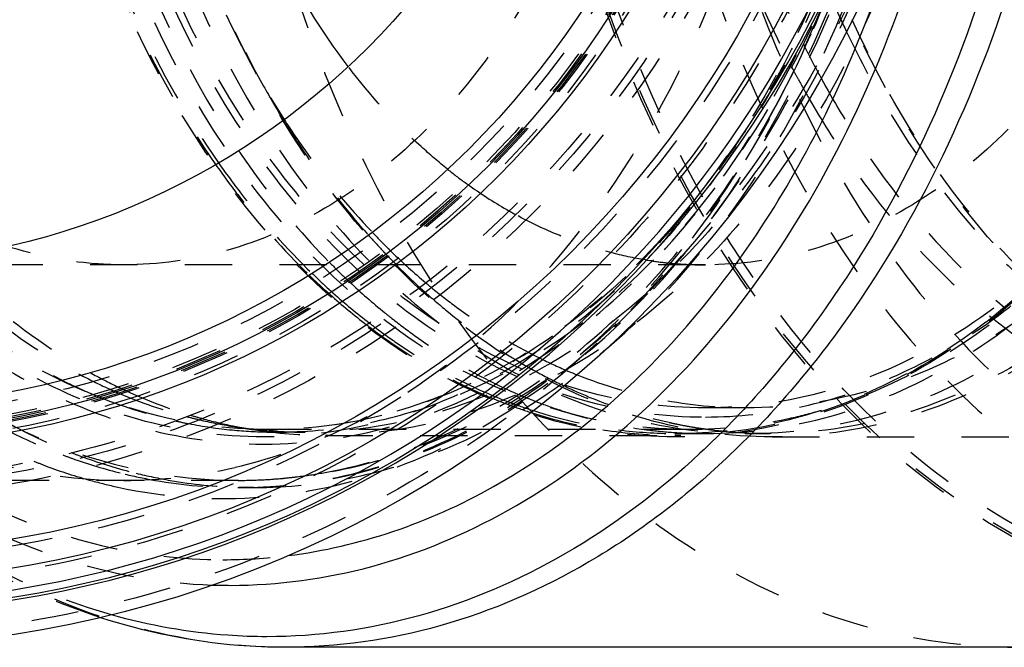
# Model space of a CAD drawing. Header units: millimetres. Extents: x 264 to 780, y 341 to 658.
# Tile 3 of 15: x 451 to 587, y 341 to 428. Entities that reach past the tile are written whole.
import ezdxf

# ---------------------------------------------------------------- set-up
doc = ezdxf.new("R2010")
doc.units = ezdxf.units.MM
doc.header["$LTSCALE"] = 65.185185
doc.linetypes.add('HIDDEN', pattern=[0.2, 0.1, -0.1])
for name, color, linetype in [('FASEN', 7, 'CONTINUOUS'), ('KOERPER', 7, 'CONTINUOUS'), ('KONST.EL_MIT_GEO', 7, 'CONTINUOUS')]:
    doc.layers.add(name, color=color, linetype=linetype)

msp = doc.modelspace()

# ---------------------------------------------------------------- linework, layer by layer
at = {"layer": 'FASEN', "color": 8, "linetype": 'HIDDEN'}
msp.add_circle((426.99, 496.5), 125, dxfattribs=at)
for points, knots in [([(543.66, 371.5), (537.86, 371.5), (525.98, 373.18), (509.13, 380.55), (493.73, 392.38), (475.38, 413.98), (459.46, 449.21), (453.1, 496.5), (459.46, 543.79), (475.38, 579.02), (493.73, 600.62), (509.13, 612.45), (525.98, 619.82), (537.86, 621.5), (543.66, 621.5)], [0, 0, 0, 0, 0.051728, 0.105332, 0.162247, 0.223214, 0.356474, 0.5, 0.643525, 0.776786, 0.837753, 0.894668, 0.948271, 1, 1, 1, 1]), ([(594.69, 394.44), (589.91, 389.65), (579.61, 381.31), (567.5, 375.81), (561.4, 374.04)], [0, 0, 0, 0, 0.516085, 1, 1, 1, 1]), ([(561.4, 374.04), (559.95, 373.62), (554.15, 372.15), (548.13, 371.5), (543.66, 371.5)], [0, 0, 0, 0, 0.252519, 1, 1, 1, 1])]:
    msp.add_open_spline(points, degree=3, knots=knots, dxfattribs=at)
at = {"layer": 'KOERPER', "color": 8, "linetype": 'HIDDEN'}
for p, q in [((513.13, 405.21), (512.96, 405.33)), ((545.78, 394.2), (426.99, 394.2)), ((481.44, 364.5), (441.65, 364.5))]:
    msp.add_line(p, q, dxfattribs=at)
msp.add_circle((426.99, 496.5), 132, dxfattribs=at)
at = {"layer": 'KOERPER', "color": 7, "linetype": 'Continuous'}
msp.add_circle((426.99, 496.5), 102.3, dxfattribs=at)
at = {"layer": 'KOERPER', "color": 8, "linetype": 'HIDDEN'}
for centre, radius, start, end in [((553.49, 461.6), 69.35, 231.4333, 233.9571), ((552.64, 460.45), 67.92, 233.965, 234.2478), ((552.4, 460.11), 67.49, 234.4263, 234.64), ((550.59, 457.45), 64.28, 234.5828, 240.3032), ((549.39, 455.38), 61.88, 240.3221, 240.9676), ((549.19, 455.03), 61.49, 240.9679, 241.3172), ((545.82, 445.85), 51.65, 261.7568, 264.6115), ((545.79, 445.6), 51.4, 264.6141, 265.3092), ((545.79, 445.51), 51.31, 265.3089, 267.3881), ((545.78, 445.42), 51.22, 267.3885, 269.9996), ((465.63, 431.11), 66.61, 270.016, 283.3434)]:
    msp.add_arc(centre, radius, start, end, dxfattribs=at)
for points, knots in [([(372.31, 496.5), (372.31, 479.5), (376.74, 446.54), (393.55, 409.36), (412.93, 386.54), (429.18, 374.06), (446.98, 366.28), (459.52, 364.5), (465.65, 364.5)], [0, 0, 0, 0, 0.287048, 0.553568, 0.675502, 0.789331, 0.896544, 1, 1, 1, 1]), ([(537.99, 496.5), (537.99, 483.32), (534.56, 457.78), (521.53, 428.97), (506.51, 411.28), (493.91, 401.61), (480.12, 395.58), (470.4, 394.2), (465.65, 394.2)], [0, 0, 0, 0, 0.287048, 0.553568, 0.675502, 0.789331, 0.896544, 1, 1, 1, 1]), ([(618.12, 496.5), (618.12, 483.32), (614.69, 457.78), (601.66, 428.97), (586.64, 411.28), (574.05, 401.61), (560.25, 395.58), (550.53, 394.2), (545.78, 394.2)], [0, 0, 0, 0, 0.287048, 0.553568, 0.675502, 0.789331, 0.896544, 1, 1, 1, 1]), ([(481, 366.3), (485.58, 367.38), (494.71, 370.55), (512.17, 380.69), (531.48, 400.26), (548.17, 430.9), (554.55, 454.34), (556.57, 466.64)], [0, 0, 0, 0, 0.106476, 0.217192, 0.455101, 0.717718, 1, 1, 1, 1]), ([(510.26, 407.38), (509.01, 408.38), (504.01, 412.65), (499.58, 417.57), (496.56, 421.54)], [0, 0, 0, 0, 0.242525, 1, 1, 1, 1]), ([(538.41, 394.73), (536.81, 394.96), (530.31, 396.22), (524.06, 398.7), (519.68, 401.09)], [0, 0, 0, 0, 0.245602, 1, 1, 1, 1]), ([(465.65, 394.2), (464.3, 394.2), (458.89, 394.41), (453.51, 395.49), (449.64, 396.74)], [0, 0, 0, 0, 0.248475, 1, 1, 1, 1])]:
    msp.add_open_spline(points, degree=3, knots=knots, dxfattribs=at)
at = {"layer": 'KOERPER', "color": 7, "linetype": 'Continuous'}
msp.add_open_spline([(496.56, 421.54), (492.81, 426.46), (478.96, 449.1), (473.44, 476.28), (473.44, 496.5)], degree=3, knots=[0, 0, 0, 0, 0.234454, 1, 1, 1, 1], dxfattribs=at)
at = {"layer": 'KONST.EL_MIT_GEO', "color": 8, "linetype": 'HIDDEN'}
for p, q in [((502.25, 396.28), (502.39, 396.14)), ((502.39, 396.14), (502.57, 395.96)), ((501.63, 395.81), (501.75, 395.68)), ((501.75, 395.68), (501.94, 395.49)), ((496.41, 392.15), (496.55, 392.02)), ((496.55, 392.02), (496.75, 391.84)), ((494.11, 390.66), (494.26, 390.52)), ((493.73, 390.42), (493.88, 390.28)), ((493.88, 390.28), (494.08, 390.1)), ((494.26, 390.52), (494.46, 390.34)), ((525.98, 379.93), (526.07, 379.89)), ((524.17, 378.58), (524.32, 378.51)), ((465.34, 377.15), (465.55, 377.05)), ((551.44, 374.5), (545.78, 374.5)), ((480.66, 371.95), (483.45, 371.5)), ((543.66, 371.5), (485.68, 371.5)), ((490.63, 371.15), (486.68, 371.15)), ((493.46, 370.7), (541.54, 370.7)), ((541.34, 371.11), (541.55, 371.09)), ((545.78, 370.95), (541.86, 370.95)), ((543.64, 370.99), (543.79, 370.98)), ((554.66, 370.95), (551.44, 370.95)), ((554.97, 370.5), (629.22, 370.5)), ((492.94, 365.51), (493.17, 365.55)), ((483.56, 363.5), (481.52, 363.5)), ((488.2, 354.12), (488.31, 354.14))]:
    msp.add_line(p, q, dxfattribs=at)
at = {"layer": 'KONST.EL_MIT_GEO', "color": 7, "linetype": 'Continuous'}
for p, q in [((477.85, 350.08), (477.93, 350.08)), ((588.92, 341.5), (487.85, 341.5))]:
    msp.add_line(p, q, dxfattribs=at)
for radius in [155, 145.94, 142, 127.5, 125.55, 122]:
    msp.add_circle((426.99, 496.5), radius, dxfattribs=at)
at = {"layer": 'KONST.EL_MIT_GEO', "color": 8, "linetype": 'HIDDEN'}
for radius in [153.54, 146.46, 142.93, 134.5, 133, 132, 127, 126, 125.8, 125.35, 125, 123.27]:
    msp.add_circle((426.99, 496.5), radius, dxfattribs=at)
at = {"layer": 'KONST.EL_MIT_GEO', "color": 7, "linetype": 'Continuous'}
for centre, radius, start, end in [((426.99, 496.5), 150.28, 108.6245, 71.3755), ((426.99, 496.5), 149.9, 108.6336, 71.3664), ((426.99, 496.5), 148.91, 108.6438, 71.3562), ((480.35, 423.15), 73.11, 268.1028, 269.9994)]:
    msp.add_arc(centre, radius, start, end, dxfattribs=at)
at = {"layer": 'KONST.EL_MIT_GEO', "color": 8, "linetype": 'HIDDEN'}
for centre, radius, start, end in [((691.19, 486.37), 139.56, 203.7385, 205.458), ((680.85, 484.66), 135.6, 206.2769, 206.4454), ((680, 484.23), 134.65, 206.4448, 207.1104), ((677.81, 483.11), 132.19, 207.1079, 208.5645), ((675.03, 483), 132.53, 207.6667, 207.8881), ((674.2, 482.56), 131.6, 207.8876, 208.5237), ((672.29, 481.51), 129.42, 208.5218, 209.8596), ((595.34, 480.3), 126.39, 209.0957, 211.5619), ((574.96, 465.41), 101.1, 221.5946, 223.3036), ((568.65, 463.9), 94.78, 223.4788, 225.3221), ((573.64, 464.17), 99.29, 223.3081, 223.5102), ((567.5, 462.76), 93.15, 225.3269, 225.5303), ((571.3, 461.91), 96.04, 223.7607, 227.4926), ((565.36, 460.53), 90.06, 225.8002, 229.8119), ((562.27, 461.73), 95.8, 224.5361, 226.357), ((556.62, 460.17), 93.93, 225.8445, 227.7376), ((556.94, 460.28), 93.78, 225.8177, 227.706), ((561.08, 460.5), 94.09, 226.362, 226.5826), ((555.52, 458.97), 92.29, 227.7425, 227.9679), ((555.84, 459.07), 92.15, 227.7109, 227.9435), ((558.99, 458.24), 91.01, 226.855, 230.8913), ((568.62, 459.06), 92.13, 227.5212, 228.1611), ((562.78, 457.55), 86.12, 229.8451, 230.5219), ((553.39, 456.55), 89.07, 228.2507, 232.4554), ((553.71, 456.66), 88.93, 228.2269, 232.4233), ((556.49, 455.24), 87.11, 230.924, 231.6088), ((639.8, 454.88), 87.15, 231.2087, 231.6441), ((550.87, 453.37), 85.01, 232.4917, 233.1974), ((551.2, 453.49), 84.89, 232.4595, 233.1669), ((554.16, 444.42), 70.37, 243.0354, 246.3963), ((558.99, 445.88), 75.77, 239.4735, 242.6432), ((553.37, 442.63), 68.42, 246.4863, 248.3259), ((493.68, 443.51), 72.88, 242.2776, 245.8037), ((497.07, 444.43), 74.39, 241.0019, 244.3463), ((557.86, 443.72), 73.33, 242.7812, 244.515), ((489.33, 442.67), 71.96, 243.4363, 247.1716), ((496.31, 442.88), 72.66, 244.3582, 244.7657), ((496.11, 442.44), 72.17, 244.954, 245.2806), ((543.63, 441.2), 70.82, 244.8905, 249.216), ((543.93, 441.28), 70.65, 244.9465, 249.2462), ((548.43, 442.57), 72.06, 243.2644, 247.1755), ((488.68, 441.18), 70.33, 247.1846, 247.6425), ((488.58, 440.93), 70.06, 247.6427, 247.9262), ((488.5, 440.73), 69.84, 247.9262, 248.2336), ((487.66, 438.54), 67.5, 248.2054, 257.2444), ((492.99, 442.02), 71.24, 245.8166, 246.2193), ((492.9, 441.82), 71.02, 246.2193, 246.4493), ((492.82, 441.63), 70.82, 246.4492, 246.7955), ((491.93, 439.49), 68.5, 246.7695, 255.1416), ((495.15, 440.29), 69.83, 245.2567, 253.0915), ((547.78, 441.07), 70.42, 247.1907, 247.4561), ((547.48, 440.34), 69.63, 247.4526, 249.6541), ((543.05, 439.73), 69.23, 249.2318, 249.6138), ((543.36, 439.83), 69.08, 249.2618, 249.6341), ((542.76, 438.92), 68.38, 249.6097, 252.1035), ((543.07, 439.04), 68.24, 249.6301, 252.0754), ((491.07, 436.57), 65.46, 255.2152, 256.7074), ((494.17, 437.34), 66.71, 253.1598, 254.5855), ((493.85, 436.17), 65.5, 254.5796, 258.3892), ((542, 436.51), 65.85, 252.0847, 260.954), ((542.25, 436.4), 65.47, 252.0483, 262.5976), ((486.74, 440.25), 77.29, 240.9156, 248.5187), ((486.95, 435.79), 64.67, 257.32, 258.9941), ((486.78, 434.89), 63.74, 258.9893, 264.4478), ((490.86, 435.63), 64.5, 256.7035, 260.9009), ((490.7, 434.66), 63.51, 260.9031, 265.4522), ((493.67, 435.31), 64.63, 258.397, 259.7185), ((493.61, 435.02), 64.33, 259.7186, 260.9072), ((554.93, 435.73), 64.81, 257.3778, 258.3411), ((554.9, 435.58), 64.65, 258.3414, 258.5786), ((554.86, 435.37), 64.44, 258.5779, 260.0654), ((554.8, 435.03), 64.09, 260.0655, 261.5481), ((554.76, 434.81), 63.86, 261.5487, 262.0394), ((486.69, 434.05), 62.9, 264.4543, 269.0686), ((493.48, 434.13), 63.43, 260.8963, 269.9744), ((490.65, 434.18), 63.03, 265.4585, 265.7567), ((486.68, 433.7), 62.55, 269.0732, 269.9999), ((485.68, 433.82), 62.32, 270.0001, 270.9089), ((490.65, 434.11), 62.96, 265.7566, 266.3912), ((490.64, 433.92), 62.77, 266.3906, 268.2425), ((490.63, 433.68), 62.53, 268.2428, 269.9994), ((541.57, 434.12), 63.42, 260.9992, 269.9751), ((541.88, 434.07), 63.12, 262.662, 269.7034), ((545.83, 434.33), 63.38, 262.5881, 265.9392), ((545.8, 433.98), 63.03, 266.1379, 266.419), ((541.86, 433.48), 62.53, 269.7173, 270), ((545.79, 433.84), 62.89, 266.4186, 268.043), ((541.86, 433.57), 62.62, 270.0005, 271.6674), ((545.78, 433.6), 62.65, 268.1749, 269.9994), ((554.73, 434.55), 63.6, 262.0384, 264.1592), ((554.67, 433.91), 62.96, 264.1556, 269.9914), ((483, 436.16), 72.86, 249.2997, 250.7065), ((485.19, 436.59), 73.32, 248.5969, 250.0002), ((484.52, 434.7), 71.31, 249.9888, 256.0786), ((481.11, 436.27), 74.52, 248.0533, 249.4703), ((480.38, 434.27), 72.4, 249.4544, 254.5862), ((482.39, 434.38), 70.97, 250.6965, 256.5117), ((481.8, 432.09), 68.61, 256.5403, 260.1122), ((483.85, 432.17), 68.69, 256.1102, 260.1107), ((481.41, 430.96), 66.46, 275.3618, 276.8256), ((481.33, 431.58), 67.08, 276.829, 279.9679), ((479.79, 432.22), 70.26, 254.602, 257.72), ((481.55, 430.6), 67.1, 260.1045, 269.9738), ((483.6, 430.71), 67.21, 260.1065, 268.0804), ((483.55, 429.93), 66.43, 268.1012, 270.0021), ((481.43, 430.61), 66.11, 270.0007, 273.0869), ((481.43, 430.75), 66.25, 273.0875, 275.3617), ((479.3, 425.4), 71.83, 270.0132, 277.1192)]:
    msp.add_arc(centre, radius, start, end, dxfattribs=at)
for points, knots in [([(487.85, 341.5), (480.65, 341.5), (465.92, 343.59), (445.03, 352.73), (425.94, 367.39), (403.19, 394.17), (387.65, 428.56), (379.63, 466.34), (377.55, 496.5), (379.63, 526.66), (387.65, 564.44), (403.19, 598.83), (425.94, 625.61), (445.03, 640.27), (465.92, 649.41), (480.65, 651.5), (487.85, 651.5)], [0, 0, 0, 0, 0.051692, 0.105258, 0.162132, 0.223055, 0.356218, 0.427422, 0.5, 0.572578, 0.643782, 0.776945, 0.837868, 0.894742, 0.948308, 1, 1, 1, 1]), ([(588.92, 651.5), (581.72, 651.5), (566.99, 649.41), (546.09, 640.27), (527, 625.61), (504.25, 598.83), (488.72, 564.44), (480.7, 526.66), (478.61, 496.5), (480.7, 466.34), (488.72, 428.56), (504.25, 394.17), (527, 367.39), (546.09, 352.73), (566.99, 343.59), (581.72, 341.5), (588.92, 341.5)], [0, 0, 0, 0, 0.051692, 0.105258, 0.162132, 0.223055, 0.356218, 0.427422, 0.5, 0.572578, 0.643782, 0.776945, 0.837868, 0.894742, 0.948308, 1, 1, 1, 1]), ([(639.61, 642.44), (632.84, 642.44), (618.97, 640.47), (599.29, 631.87), (581.32, 618.07), (559.89, 592.84), (541.31, 551.71), (533.88, 496.5), (541.31, 441.29), (559.89, 400.16), (581.32, 374.93), (599.29, 361.13), (618.97, 352.53), (632.84, 350.56), (639.61, 350.56)], [0, 0, 0, 0, 0.05173, 0.105334, 0.162249, 0.223216, 0.356476, 0.5, 0.643524, 0.776784, 0.837751, 0.894666, 0.94827, 1, 1, 1, 1]), ([(627.1, 346.22), (620.85, 346.22), (608.11, 347.84), (589.81, 354.94), (572.78, 366.44), (551.86, 387.64), (531.93, 423.06), (520.06, 472.44), (520.53, 524.5), (531.45, 566.17), (546.29, 595.27), (559.73, 613.71), (575.28, 628.59), (587.11, 636.02), (593.16, 638.91)], [0, 0, 0, 0, 0.0507, 0.102894, 0.15779, 0.216119, 0.343159, 0.481472, 0.623759, 0.761431, 0.826368, 0.887804, 0.945578, 1, 1, 1, 1]), ([(593.23, 638.54), (587.19, 635.66), (575.4, 628.25), (559.89, 613.4), (546.48, 595.01), (531.68, 565.98), (520.79, 524.42), (520.33, 472.48), (532.18, 423.24), (552.05, 387.91), (572.92, 366.76), (589.91, 355.3), (608.16, 348.21), (627.1, 345.81), (646.03, 348.21), (664.29, 355.3), (681.28, 366.76), (702.15, 387.91), (722.02, 423.24), (733.87, 472.48), (733.4, 524.42), (722.52, 565.98), (707.71, 595.01), (694.31, 613.4), (678.8, 628.25), (667.01, 635.66), (660.97, 638.54)], [0, 0, 0, 0, 0.027212, 0.056101, 0.086819, 0.119289, 0.188126, 0.259268, 0.328424, 0.391942, 0.421106, 0.448554, 0.474651, 0.5, 0.525349, 0.551446, 0.578894, 0.608058, 0.671576, 0.740732, 0.811874, 0.880711, 0.913181, 0.943899, 0.972788, 1, 1, 1, 1]), ([(627.68, 347.59), (621.49, 347.59), (608.87, 349.18), (590.74, 356.22), (573.86, 367.61), (553.13, 388.62), (533.39, 423.71), (521.62, 472.63), (522.07, 524.22), (532.89, 565.51), (547.59, 594.35), (560.9, 612.62), (576.31, 627.37), (588.02, 634.74), (594.02, 637.6)], [0, 0, 0, 0, 0.0507, 0.102894, 0.157788, 0.216115, 0.343148, 0.481455, 0.623739, 0.761414, 0.826354, 0.887794, 0.945575, 1, 1, 1, 1]), ([(641.95, 638.5), (635.36, 638.5), (621.86, 636.59), (602.72, 628.21), (585.23, 614.78), (564.38, 590.24), (546.3, 550.22), (539.07, 496.5), (546.3, 442.78), (564.38, 402.76), (585.23, 378.22), (602.72, 364.79), (621.86, 356.41), (635.36, 354.5), (641.95, 354.5)], [0, 0, 0, 0, 0.051729, 0.105334, 0.162249, 0.223216, 0.356476, 0.5, 0.643524, 0.776784, 0.837751, 0.894666, 0.948271, 1, 1, 1, 1]), ([(641.95, 369), (636.03, 369), (623.91, 370.72), (606.72, 378.24), (591.02, 390.29), (572.3, 412.33), (556.07, 448.26), (549.57, 496.5), (556.07, 544.74), (572.3, 580.67), (591.02, 602.71), (606.72, 614.76), (623.91, 622.28), (636.03, 624), (641.95, 624)], [0, 0, 0, 0, 0.051729, 0.105334, 0.162249, 0.223216, 0.356476, 0.5, 0.643524, 0.776784, 0.837751, 0.894666, 0.948271, 1, 1, 1, 1]), ([(484.97, 370.5), (479.12, 370.5), (467.15, 372.2), (450.16, 379.63), (434.64, 391.54), (416.15, 413.32), (400.1, 448.83), (393.68, 496.5), (400.1, 544.17), (416.15, 579.68), (434.64, 601.46), (450.16, 613.37), (467.15, 620.8), (479.12, 622.5), (484.97, 622.5)], [0, 0, 0, 0, 0.051729, 0.105334, 0.162249, 0.223216, 0.356476, 0.5, 0.643524, 0.776784, 0.837751, 0.894666, 0.948271, 1, 1, 1, 1]), ([(485.68, 371.5), (479.87, 371.5), (468, 373.18), (451.14, 380.55), (435.75, 392.38), (417.4, 413.98), (401.48, 449.21), (395.12, 496.5), (401.48, 543.79), (417.4, 579.02), (435.75, 600.62), (451.14, 612.45), (468, 619.82), (479.87, 621.5), (485.68, 621.5)], [0, 0, 0, 0, 0.05173, 0.105334, 0.162249, 0.223216, 0.356476, 0.5, 0.643524, 0.776784, 0.837751, 0.894666, 0.94827, 1, 1, 1, 1]), ([(541.54, 370.5), (535.69, 370.5), (523.72, 372.2), (506.73, 379.63), (491.21, 391.54), (472.71, 413.32), (456.67, 448.83), (450.25, 496.5), (456.67, 544.17), (472.71, 579.68), (491.21, 601.46), (506.73, 613.37), (523.72, 620.8), (535.69, 622.5), (541.54, 622.5)], [0, 0, 0, 0, 0.05173, 0.105334, 0.162249, 0.223216, 0.356476, 0.5, 0.643524, 0.776784, 0.837751, 0.894666, 0.94827, 1, 1, 1, 1]), ([(551.44, 622.05), (545.61, 622.05), (533.68, 620.36), (516.75, 612.96), (501.29, 601.08), (482.86, 579.38), (466.87, 544), (460.48, 496.5), (466.87, 449), (482.86, 413.62), (501.29, 391.92), (516.75, 380.04), (533.68, 372.64), (545.61, 370.95), (551.44, 370.95)], [0, 0, 0, 0, 0.05173, 0.105334, 0.162249, 0.223216, 0.356476, 0.5, 0.643524, 0.776784, 0.837751, 0.894666, 0.94827, 1, 1, 1, 1]), ([(554.97, 370.5), (549.12, 370.5), (537.15, 372.2), (520.16, 379.63), (504.65, 391.54), (486.15, 413.32), (470.11, 448.83), (463.69, 496.5), (470.11, 544.17), (486.15, 579.68), (504.65, 601.46), (520.16, 613.37), (537.15, 620.8), (549.12, 622.5), (554.97, 622.5)], [0, 0, 0, 0, 0.05173, 0.105334, 0.162249, 0.223216, 0.356476, 0.5, 0.643524, 0.776784, 0.837751, 0.894666, 0.94827, 1, 1, 1, 1]), ([(484.97, 622.5), (490.82, 622.5), (502.79, 620.8), (519.78, 613.37), (535.3, 601.46), (553.8, 579.68), (569.84, 544.17), (576.26, 496.5), (569.84, 448.83), (553.8, 413.32), (535.3, 391.54), (519.78, 379.63), (502.79, 372.2), (490.82, 370.5), (484.97, 370.5)], [0, 0, 0, 0, 0.051729, 0.105334, 0.162249, 0.223216, 0.356476, 0.5, 0.643524, 0.776784, 0.837751, 0.894666, 0.948271, 1, 1, 1, 1]), ([(485.68, 621.5), (491.44, 621.5), (503.25, 619.82), (520.02, 612.48), (535.36, 600.68), (553.68, 579.08), (569.58, 543.84), (575.95, 496.5), (569.58, 449.16), (553.68, 413.92), (535.36, 392.32), (520.02, 380.52), (503.25, 373.18), (491.44, 371.5), (485.68, 371.5)], [0, 0, 0, 0, 0.051463, 0.104865, 0.161677, 0.22264, 0.356113, 0.5, 0.643886, 0.77736, 0.838323, 0.895135, 0.948537, 1, 1, 1, 1]), ([(490.63, 621.85), (496.45, 621.85), (508.36, 620.16), (525.26, 612.77), (540.7, 600.92), (559.1, 579.25), (575.06, 543.92), (581.44, 496.5), (575.06, 449.08), (559.1, 413.75), (540.7, 392.08), (525.26, 380.23), (508.36, 372.84), (496.45, 371.15), (490.63, 371.15)], [0, 0, 0, 0, 0.05173, 0.105334, 0.162249, 0.223216, 0.356476, 0.5, 0.643524, 0.776784, 0.837751, 0.894666, 0.94827, 1, 1, 1, 1]), ([(493.46, 622.3), (499.3, 622.3), (511.25, 620.61), (528.21, 613.19), (543.7, 601.29), (562.17, 579.55), (578.19, 544.09), (584.6, 496.5), (578.19, 448.91), (562.17, 413.45), (543.7, 391.71), (528.21, 379.81), (511.25, 372.39), (499.3, 370.7), (493.46, 370.7)], [0, 0, 0, 0, 0.05173, 0.105334, 0.162249, 0.223216, 0.356476, 0.5, 0.643524, 0.776784, 0.837751, 0.894666, 0.94827, 1, 1, 1, 1]), ([(541.54, 622.5), (547.39, 622.5), (559.36, 620.8), (576.35, 613.37), (591.87, 601.46), (610.36, 579.68), (626.41, 544.17), (632.83, 496.5), (626.41, 448.83), (610.36, 413.32), (591.87, 391.54), (576.35, 379.63), (559.36, 372.2), (547.39, 370.5), (541.54, 370.5)], [0, 0, 0, 0, 0.05173, 0.105334, 0.162249, 0.223216, 0.356476, 0.5, 0.643524, 0.776784, 0.837751, 0.894666, 0.94827, 1, 1, 1, 1]), ([(541.54, 622.3), (547.38, 622.3), (559.33, 620.61), (576.3, 613.19), (591.79, 601.29), (610.26, 579.55), (626.27, 544.09), (632.68, 496.5), (626.27, 448.91), (610.26, 413.45), (591.79, 391.71), (576.3, 379.81), (559.33, 372.39), (547.38, 370.7), (541.54, 370.7)], [0, 0, 0, 0, 0.05173, 0.105334, 0.162249, 0.223216, 0.356476, 0.5, 0.643524, 0.776784, 0.837751, 0.894666, 0.94827, 1, 1, 1, 1]), ([(545.78, 370.95), (551.61, 370.95), (563.54, 372.64), (580.47, 380.04), (595.93, 391.92), (614.36, 413.62), (630.35, 449), (636.74, 496.5), (630.35, 544), (614.36, 579.38), (595.93, 601.08), (580.47, 612.96), (563.54, 620.36), (551.61, 622.05), (545.78, 622.05)], [0, 0, 0, 0, 0.05173, 0.105334, 0.162249, 0.223216, 0.356476, 0.5, 0.643524, 0.776784, 0.837751, 0.894666, 0.94827, 1, 1, 1, 1]), ([(551.44, 370.95), (557.27, 370.95), (569.2, 372.64), (586.13, 380.04), (601.59, 391.92), (620.02, 413.62), (636, 449), (642.4, 496.5), (636, 544), (620.02, 579.38), (601.59, 601.08), (586.13, 612.96), (569.2, 620.36), (557.27, 622.05), (551.44, 622.05)], [0, 0, 0, 0, 0.05173, 0.105334, 0.162249, 0.223216, 0.356476, 0.5, 0.643524, 0.776784, 0.837751, 0.894666, 0.94827, 1, 1, 1, 1]), ([(554.66, 622.05), (560.49, 622.05), (572.42, 620.36), (589.34, 612.96), (604.8, 601.08), (623.24, 579.38), (639.22, 544), (645.62, 496.5), (639.22, 449), (623.24, 413.62), (604.8, 391.92), (589.34, 380.04), (572.42, 372.64), (560.49, 370.95), (554.66, 370.95)], [0, 0, 0, 0, 0.05173, 0.105334, 0.162249, 0.223216, 0.356476, 0.5, 0.643524, 0.776784, 0.837751, 0.894666, 0.94827, 1, 1, 1, 1]), ([(554.97, 622.5), (560.82, 622.5), (572.8, 620.8), (589.79, 613.37), (605.3, 601.46), (623.8, 579.68), (639.84, 544.17), (646.26, 496.5), (639.84, 448.83), (623.8, 413.32), (605.3, 391.54), (589.79, 379.63), (572.8, 372.2), (560.82, 370.5), (554.97, 370.5)], [0, 0, 0, 0, 0.05173, 0.105334, 0.162249, 0.223216, 0.356476, 0.5, 0.643524, 0.776784, 0.837751, 0.894666, 0.94827, 1, 1, 1, 1]), ([(545.78, 619.77), (540.06, 619.77), (528.35, 618.11), (511.72, 610.84), (496.55, 599.18), (478.45, 577.88), (462.75, 543.14), (456.47, 496.5), (462.75, 449.86), (478.45, 415.12), (496.55, 393.82), (511.72, 382.16), (528.35, 374.89), (540.06, 373.23), (545.78, 373.23)], [0, 0, 0, 0, 0.05173, 0.105334, 0.162249, 0.223216, 0.356476, 0.5, 0.643524, 0.776784, 0.837751, 0.894666, 0.94827, 1, 1, 1, 1]), ([(545.78, 374.5), (540.12, 374.5), (528.52, 376.14), (512.08, 383.34), (497.05, 394.88), (479.14, 415.96), (463.61, 450.34), (457.39, 496.5), (463.61, 542.66), (479.14, 577.04), (497.05, 598.12), (512.08, 609.66), (528.52, 616.86), (540.12, 618.5), (545.78, 618.5)], [0, 0, 0, 0, 0.05173, 0.105334, 0.162249, 0.223216, 0.356476, 0.5, 0.643524, 0.776784, 0.837751, 0.894666, 0.94827, 1, 1, 1, 1]), ([(545.78, 618.5), (551.45, 618.5), (563.04, 616.86), (579.49, 609.66), (594.51, 598.12), (612.42, 577.04), (627.96, 542.66), (634.17, 496.5), (627.96, 450.34), (612.42, 415.96), (594.51, 394.88), (579.49, 383.34), (563.04, 376.14), (551.45, 374.5), (545.78, 374.5)], [0, 0, 0, 0, 0.05173, 0.105334, 0.162249, 0.223216, 0.356476, 0.5, 0.643524, 0.776784, 0.837751, 0.894666, 0.94827, 1, 1, 1, 1]), ([(551.44, 618.5), (557.1, 618.5), (568.7, 616.86), (585.15, 609.66), (600.17, 598.12), (618.08, 577.04), (633.61, 542.66), (639.83, 496.5), (633.61, 450.34), (618.08, 415.96), (600.17, 394.88), (585.15, 383.34), (568.7, 376.14), (557.1, 374.5), (551.44, 374.5)], [0, 0, 0, 0, 0.05173, 0.105334, 0.162249, 0.223216, 0.356476, 0.5, 0.643524, 0.776784, 0.837751, 0.894666, 0.94827, 1, 1, 1, 1]), ([(481.52, 363.5), (486.17, 363.5), (495.61, 364.5), (509.34, 368.94), (522.41, 376.19), (538.98, 389.68), (556.39, 412.86), (570.19, 446.76), (576.55, 484.71), (574.96, 523.62), (565.58, 560.3), (554.04, 582.29), (547.09, 591.85)], [0, 0, 0, 0, 0.049822, 0.1007, 0.153541, 0.208993, 0.328544, 0.459306, 0.5975, 0.737528, 0.873378, 1, 1, 1, 1]), ([(483.56, 363.5), (488.21, 363.5), (497.64, 364.5), (511.37, 368.94), (524.45, 376.19), (541.02, 389.68), (558.43, 412.86), (572.23, 446.76), (578.58, 484.71), (577, 523.62), (567.62, 560.3), (556.07, 582.29), (549.12, 591.85)], [0, 0, 0, 0, 0.049822, 0.1007, 0.153541, 0.208993, 0.328544, 0.459306, 0.5975, 0.737528, 0.873378, 1, 1, 1, 1]), ([(478.31, 584.99), (469.73, 572.73), (456.74, 543.79), (450.43, 496.5), (456.74, 449.21), (469.73, 420.27), (478.31, 408.01)], [0, 0, 0, 0, 0.240845, 0.5, 0.759155, 1, 1, 1, 1]), ([(478.71, 584.75), (470.16, 572.52), (457.22, 543.66), (450.93, 496.5), (457.22, 449.34), (470.16, 420.48), (478.71, 408.25)], [0, 0, 0, 0, 0.240862, 0.5, 0.759138, 1, 1, 1, 1]), ([(547.58, 585.73), (554.04, 576.76), (564.76, 556.2), (573.49, 521.93), (574.98, 485.59), (569.1, 450.14), (556.31, 418.42), (540.16, 396.64), (524.76, 383.88), (512.6, 376.96), (499.82, 372.64), (491.01, 371.58), (486.67, 371.51)], [0, 0, 0, 0, 0.126619, 0.262364, 0.402246, 0.540337, 0.671107, 0.790793, 0.846336, 0.899259, 0.950186, 1, 1, 1, 1]), ([(481.48, 583.06), (473.31, 570.93), (460.97, 542.6), (454.95, 496.5), (460.97, 450.4), (473.31, 422.07), (481.48, 409.94)], [0, 0, 0, 0, 0.241277, 0.5, 0.758723, 1, 1, 1, 1]), ([(487.74, 578.78), (480.21, 567.11), (468.83, 540.17), (463.28, 496.5), (468.83, 452.83), (480.21, 425.89), (487.74, 414.22)], [0, 0, 0, 0, 0.241724, 0.5, 0.758276, 1, 1, 1, 1]), ([(484.9, 574.16), (478.54, 562.74), (468.98, 537.24), (464.29, 496.5), (468.98, 455.76), (478.54, 430.26), (484.9, 418.84)], [0, 0, 0, 0, 0.243233, 0.5, 0.756767, 1, 1, 1, 1]), ([(388.1, 496.5), (388.1, 479.5), (392.52, 446.54), (409.33, 409.36), (428.71, 386.54), (444.97, 374.06), (462.76, 366.28), (475.31, 364.5), (481.44, 364.5)], [0, 0, 0, 0, 0.287048, 0.553568, 0.675502, 0.789331, 0.896544, 1, 1, 1, 1]), ([(395.17, 496.5), (395.17, 480.14), (398.46, 455.74), (409.56, 426.05), (420.66, 406.7), (434.25, 390.71), (449.88, 378.7), (467.02, 371.21), (484.97, 368.66), (502.93, 371.21), (520.06, 378.7), (535.7, 390.71), (549.29, 406.7), (560.38, 426.05), (571.48, 455.74), (574.77, 480.14), (574.77, 496.5)], [0, 0, 0, 0, 0.143395, 0.211975, 0.276985, 0.337897, 0.394761, 0.448319, 0.5, 0.551681, 0.605239, 0.662103, 0.723015, 0.788025, 0.856606, 1, 1, 1, 1]), ([(528.51, 381.84), (536.06, 387.84), (549.87, 402.83), (564.82, 430.49), (574.14, 462.39), (576.24, 485.03), (576.24, 496.5)], [0, 0, 0, 0, 0.226033, 0.470828, 0.731094, 1, 1, 1, 1]), ([(554.89, 415.05), (558.15, 420.94), (569.96, 446.53), (574.77, 475.12), (574.77, 496.5)], [0, 0, 0, 0, 0.239436, 1, 1, 1, 1]), ([(464.85, 363.56), (471.37, 362.15), (484.99, 361.21), (505.21, 366.03), (524.09, 376.71), (540.81, 392.6), (554.74, 412.96), (569.12, 445.39), (573.83, 472.73), (574.34, 491.17)], [0, 0, 0, 0, 0.105082, 0.21142, 0.323153, 0.443014, 0.571957, 0.709317, 1, 1, 1, 1]), ([(481.52, 363.5), (487.55, 363.5), (499.91, 365.26), (517.5, 373), (533.65, 385.48), (553.06, 408.44), (569.2, 444.33), (573.89, 475.72), (574.32, 491.17)], [0, 0, 0, 0, 0.104548, 0.213469, 0.330002, 0.455672, 0.732105, 1, 1, 1, 1]), ([(550.42, 447.13), (551.02, 445.16), (553.5, 437.49), (556.6, 430.02), (559.26, 424.63)], [0, 0, 0, 0, 0.254616, 1, 1, 1, 1]), ([(548.62, 442.82), (549.24, 440.95), (551.82, 433.66), (554.97, 426.56), (557.65, 421.46)], [0, 0, 0, 0, 0.254697, 1, 1, 1, 1]), ([(486.68, 371.15), (490.5, 371.15), (498.22, 371.86), (513.54, 376.14), (531.85, 387), (550.06, 406.91), (559.03, 423.35), (562.79, 432.27)], [0, 0, 0, 0, 0.111077, 0.22397, 0.460462, 0.718651, 1, 1, 1, 1]), ([(590.88, 391.84), (588.38, 394.24), (578.33, 404.97), (570.6, 417.77), (565.97, 427.98)], [0, 0, 0, 0, 0.236356, 1, 1, 1, 1]), ([(565.18, 426.38), (566.81, 422.95), (573.54, 410.19), (582.52, 398.53), (590.34, 391.32)], [0, 0, 0, 0, 0.262909, 1, 1, 1, 1]), ([(561.71, 419.9), (563.41, 416.78), (570.34, 405.2), (579.3, 394.74), (586.94, 388.36)], [0, 0, 0, 0, 0.262753, 1, 1, 1, 1]), ([(560.05, 417.08), (561.77, 414.09), (568.75, 402.99), (577.66, 393.02), (585.2, 386.95)], [0, 0, 0, 0, 0.262569, 1, 1, 1, 1]), ([(493.17, 365.55), (499.27, 366.64), (511.55, 370.66), (528.31, 381.38), (543.19, 396.41), (551.26, 408.52), (554.89, 415.05)], [0, 0, 0, 0, 0.22804, 0.468355, 0.725247, 1, 1, 1, 1]), ([(487.65, 414.14), (488.53, 412.71), (492.08, 407.18), (496.1, 401.95), (499.35, 398.29)], [0, 0, 0, 0, 0.255878, 1, 1, 1, 1]), ([(487.74, 414.22), (488.66, 412.81), (492.34, 407.36), (496.51, 402.24), (499.88, 398.69)], [0, 0, 0, 0, 0.256219, 1, 1, 1, 1]), ([(481.48, 409.94), (482.43, 408.53), (486.24, 403.12), (490.53, 398.05), (493.98, 394.54)], [0, 0, 0, 0, 0.256182, 1, 1, 1, 1]), ([(478.71, 408.25), (479.69, 406.85), (483.62, 401.49), (488.03, 396.47), (491.58, 393.02)], [0, 0, 0, 0, 0.256313, 1, 1, 1, 1]), ([(478.31, 408.01), (479.29, 406.61), (483.23, 401.25), (487.65, 396.23), (491.19, 392.79)], [0, 0, 0, 0, 0.256304, 1, 1, 1, 1]), ([(438.72, 394.89), (440.32, 393.26), (446.7, 387.18), (453.99, 382.03), (459.77, 378.99)], [0, 0, 0, 0, 0.259125, 1, 1, 1, 1]), ([(440.77, 395.14), (442.31, 393.54), (448.45, 387.57), (455.45, 382.45), (461.01, 379.37)], [0, 0, 0, 0, 0.258839, 1, 1, 1, 1]), ([(594.1, 394.99), (587.22, 387.91), (575.33, 378.9), (557.35, 372.38), (548.2, 371.11), (543.68, 370.98)], [0, 0, 0, 0, 0.518885, 0.762406, 1, 1, 1, 1]), ([(545.78, 373.23), (550.26, 373.23), (559.35, 374.23), (572.55, 378.67), (585.07, 385.91), (592.56, 392.31), (596.11, 395.86)], [0, 0, 0, 0, 0.237622, 0.480669, 0.733727, 1, 1, 1, 1]), ([(435.14, 394.52), (436.81, 392.83), (443.46, 386.58), (451.1, 381.33), (457.15, 378.31)], [0, 0, 0, 0, 0.259465, 1, 1, 1, 1]), ([(508.02, 391.08), (509.15, 390.15), (513.63, 386.65), (518.48, 383.61), (522.25, 381.69)], [0, 0, 0, 0, 0.255836, 1, 1, 1, 1]), ([(507.17, 390.42), (508.22, 389.48), (512.42, 385.89), (516.96, 382.7), (520.5, 380.61)], [0, 0, 0, 0, 0.255581, 1, 1, 1, 1]), ([(502.39, 386.97), (503.47, 386.11), (507.78, 382.86), (512.42, 380.03), (516.01, 378.22)], [0, 0, 0, 0, 0.255336, 1, 1, 1, 1]), ([(585.72, 386.54), (592.04, 381.54), (602.56, 375.39), (617.76, 371.2), (625.43, 370.5), (629.22, 370.5)], [0, 0, 0, 0, 0.513308, 0.758591, 1, 1, 1, 1]), ([(499.94, 385.3), (501.03, 384.49), (505.36, 381.41), (509.99, 378.76), (513.58, 377.08)], [0, 0, 0, 0, 0.255151, 1, 1, 1, 1]), ([(500.31, 385.55), (501.4, 384.73), (505.75, 381.63), (510.41, 378.97), (514.01, 377.28)], [0, 0, 0, 0, 0.25519, 1, 1, 1, 1]), ([(481.44, 364.5), (485.56, 364.5), (493.89, 365.26), (510.34, 369.8), (521.7, 376.44), (528.51, 381.84)], [0, 0, 0, 0, 0.242806, 0.488823, 1, 1, 1, 1]), ([(528.1, 379.05), (531.84, 377.57), (539.51, 375.28), (547.49, 374.5), (551.44, 374.5)], [0, 0, 0, 0, 0.504542, 1, 1, 1, 1]), ([(526.31, 377.52), (527.48, 376.96), (532.15, 374.89), (537.05, 373.33), (540.77, 372.5)], [0, 0, 0, 0, 0.253792, 1, 1, 1, 1]), ([(523.27, 375.05), (524.44, 374.62), (529.12, 373.03), (533.99, 371.95), (537.65, 371.48)], [0, 0, 0, 0, 0.252887, 1, 1, 1, 1]), ([(443.62, 371.83), (444.4, 371.38), (447.53, 369.66), (450.78, 368.15), (453.25, 367.15)], [0, 0, 0, 0, 0.252925, 1, 1, 1, 1]), ([(447.66, 372.42), (448.44, 372), (451.56, 370.36), (454.79, 368.94), (457.25, 368.01)], [0, 0, 0, 0, 0.252837, 1, 1, 1, 1]), ([(436.99, 363.49), (443.18, 359.46), (456.31, 352.96), (470.77, 350.32), (477.85, 350.08)], [0, 0, 0, 0, 0.51049, 1, 1, 1, 1]), ([(462.47, 345.58), (456.98, 347.37), (446.13, 352.17), (436.37, 358.88), (431.72, 362.67)], [0, 0, 0, 0, 0.490301, 1, 1, 1, 1]), ([(463.96, 345.97), (458.26, 347.59), (446.94, 352.2), (436.77, 358.97), (431.93, 362.84)], [0, 0, 0, 0, 0.488561, 1, 1, 1, 1]), ([(446.28, 361.42), (451.46, 358.89), (462.26, 354.94), (473.69, 353.57), (479.31, 353.57)], [0, 0, 0, 0, 0.506538, 1, 1, 1, 1])]:
    msp.add_open_spline(points, degree=3, knots=knots, dxfattribs=at)
at = {"layer": 'KONST.EL_MIT_GEO', "color": 7, "linetype": 'Continuous'}
for points, knots in [([(488.36, 651.5), (495.55, 651.45), (510.25, 649.27), (531.09, 640.02), (550.1, 625.28), (572.75, 598.43), (588.18, 564.02), (596.12, 526.26), (598.15, 496.14), (596.02, 466.04), (587.97, 428.33), (572.42, 394.02), (549.68, 367.31), (530.61, 352.69), (509.74, 343.58), (495.04, 341.5), (487.85, 341.5)], [0, 0, 0, 0, 0.051702, 0.105312, 0.162246, 0.223229, 0.356474, 0.427687, 0.500254, 0.572805, 0.64397, 0.777047, 0.837932, 0.894777, 0.948323, 1, 1, 1, 1]), ([(489.45, 649.93), (496.52, 649.55), (510.89, 646.74), (531.08, 636.82), (549.4, 621.66), (571.08, 594.59), (585.67, 560.43), (592.95, 523.17), (594.57, 493.61), (592.17, 464.15), (583.92, 427.35), (568.43, 393.95), (546.01, 368), (527.27, 353.81), (506.8, 344.98), (492.39, 342.96), (485.35, 342.96)], [0, 0, 0, 0, 0.051797, 0.105737, 0.16311, 0.224527, 0.358342, 0.429612, 0.502094, 0.574443, 0.645328, 0.777781, 0.838394, 0.895028, 0.948428, 1, 1, 1, 1]), ([(480.35, 350.04), (486.9, 350.04), (500.27, 351.86), (519.34, 359.86), (536.88, 372.73), (558.03, 396.34), (577.04, 435.19), (586.12, 488.06), (581.31, 542.01), (565.64, 583.35), (546.68, 610.12), (530.39, 625.74), (512.2, 636.8), (498.98, 640.88), (492.41, 641.97)], [0, 0, 0, 0, 0.051353, 0.10444, 0.160613, 0.220618, 0.351656, 0.493438, 0.636783, 0.771931, 0.8344, 0.892891, 0.947762, 1, 1, 1, 1]), ([(488.31, 354.14), (493.19, 354.76), (503, 357.03), (522.08, 365.62), (543.84, 383.9), (563.6, 414.15), (571.98, 437.9), (575.01, 450.52)], [0, 0, 0, 0, 0.107519, 0.21836, 0.454957, 0.71644, 1, 1, 1, 1]), ([(485.35, 342.96), (483.56, 342.96), (476.34, 343.22), (469.17, 344.49), (463.96, 345.97)], [0, 0, 0, 0, 0.248696, 1, 1, 1, 1]), ([(487.85, 341.5), (485.71, 341.5), (477.13, 341.84), (468.61, 343.58), (462.47, 345.58)], [0, 0, 0, 0, 0.248673, 1, 1, 1, 1])]:
    msp.add_open_spline(points, degree=3, knots=knots, dxfattribs=at)

doc.saveas('drawing.dxf')
